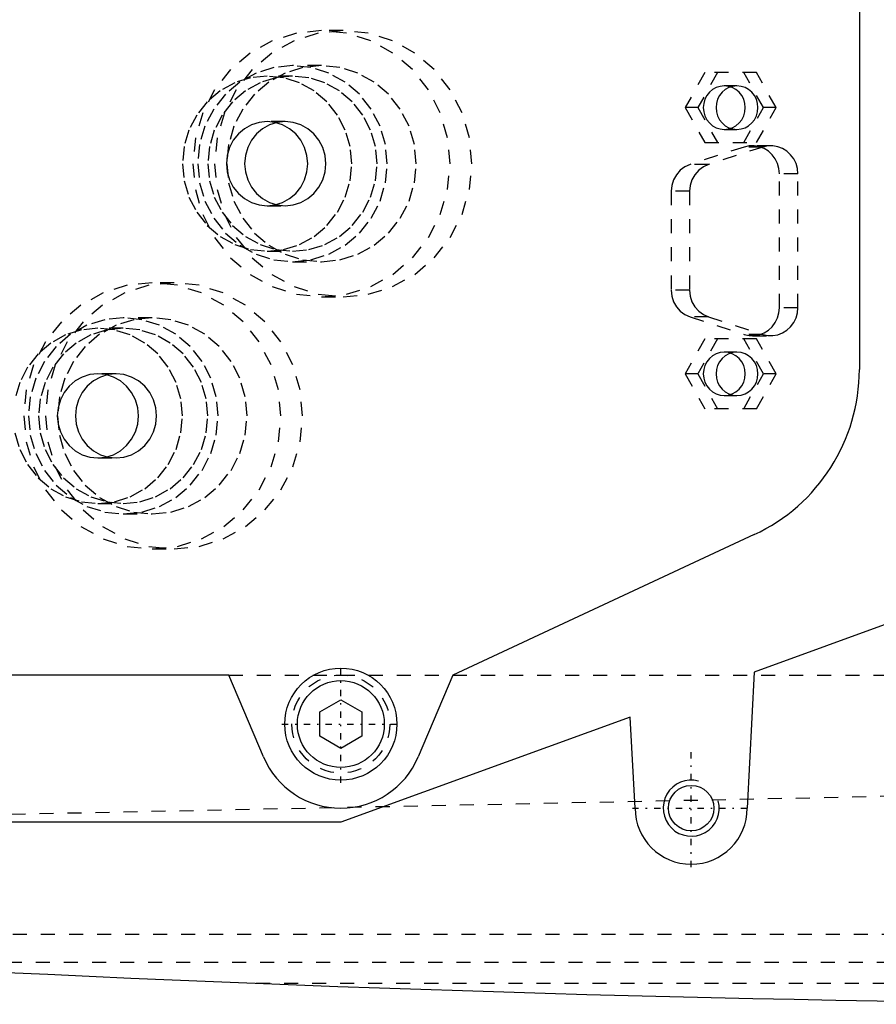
# Model space of a CAD drawing. Extents: x -702 to 168, y -90 to 90.
# Tile 2 of 9: x -548 to -487, y -62 to 8. Entities that reach past the tile are written whole.
import ezdxf

# ---------------------------------------------------------------- set-up
doc = ezdxf.new("R2010")
doc.units = 0
doc.linetypes.add('CENTER', pattern=[1.5, 0.45, -0.5, 0.05, -0.5])
doc.linetypes.add('DASHED', pattern=[2, 1, -1])
for name, color, linetype in [('AM_0', 7, 'CONTINUOUS'), ('AM_10', 7, 'CONTINUOUS'), ('AM_3', 7, 'DASHED'), ('AM_7', 7, 'CENTER')]:
    doc.layers.add(name, color=color, linetype=linetype)

msp = doc.modelspace()

# ---------------------------------------------------------------- linework, layer by layer
at = {"layer": 'AM_0', "color": 7, "linetype": 'CONTINUOUS'}
for p, q in [((-488, 16.695), (-488, -16.695)), ((-495.506, -28.477), (-517, -38.5)), ((-484.75, -34.381), (-495.5, -38.286)), ((-533, -38.5), (-633.215, -38.5)), ((-530.524, -44.341), (-533, -38.5)), ((-517, -38.5), (-519.476, -44.341)), ((-495.5, -38.286), (-496, -48)), ((-526.5, -41.134), (-525, -40.268)), ((-525, -40.268), (-523.5, -41.134)), ((-526.5, -42.866), (-526.5, -41.134)), ((-523.5, -41.134), (-523.5, -42.866)), ((-504.35, -41.5), (-525, -49)), ((-504, -48), (-504.35, -41.5)), ((-525, -43.732), (-526.5, -42.866)), ((-523.5, -42.866), (-525, -43.732)), ((-525, -49), (-624, -49))]:
    msp.add_line(p, q, dxfattribs=at)
for centre, radius in [((-525, -42), 4), ((-525, -42), 3.1), ((-500, -48), 1.621)]:
    msp.add_circle(centre, radius, dxfattribs=at)
for centre, radius, start, end in [((-501, -16.695), 13, 295, 0), ((-525, -42), 6, 202.96822, 337.03178), ((-500, -48), 4, 180, 0), ((-452.416, 1937.954), 2000, 264.182111, 269.610849)]:
    msp.add_arc(centre, radius, start, end, dxfattribs=at)
at = {"layer": 'AM_10', "color": 7, "linetype": 'CONTINUOUS'}
msp.add_arc((-500, -48), 2, 75, 15, dxfattribs=at)
at = {"layer": 'AM_3', "color": 6, "linetype": 'DASHED'}
for p, q in [((-524.83, 7.5), (-526.383, 7.5)), ((-526.383, 5), (-528.453, 5)), ((-528.453, 4.25), (-530.265, 4.25)), ((-499.032, 4.5), (-500.426, 2)), ((-498.126, 4.5), (-499.52, 2)), ((-495.338, 4.5), (-499.032, 4.5)), ((-494.849, 2), (-496.244, 4.5)), ((-493.943, 2), (-495.338, 4.5)), ((-496.732, 3.55), (-497.638, 3.55)), ((-500.426, 2), (-499.032, -0.5)), ((-499.52, 2), (-500.426, 2)), ((-499.52, 2), (-498.126, -0.5)), ((-496.244, -0.5), (-494.849, 2)), ((-495.338, -0.5), (-493.943, 2)), ((-493.943, 2), (-494.849, 2)), ((-528.971, 1), (-530.265, 1)), ((-497.638, 0.45), (-496.732, 0.45)), ((-499.032, -0.5), (-495.338, -0.5)), ((-496.213, -0.811), (-500.077, -2.061)), ((-494.893, -0.811), (-498.757, -2.061)), ((-494.893, -0.811), (-496.213, -0.811)), ((-494.317, -0.72), (-495.637, -0.72)), ((-498.757, -2.061), (-500.077, -2.061)), ((-492.385, -2.72), (-493.705, -2.72)), ((-493.705, -12.28), (-493.705, -2.72)), ((-492.385, -12.28), (-492.385, -2.72)), ((-501.433, -3.97), (-501.433, -11.03)), ((-500.113, -3.97), (-501.433, -3.97)), ((-500.113, -3.97), (-500.113, -11.03)), ((-530.265, -5), (-528.971, -5)), ((-530.265, -8.25), (-528.453, -8.25)), ((-528.453, -9), (-526.383, -9)), ((-536.904, -10.5), (-538.457, -10.5)), ((-500.113, -11.03), (-501.433, -11.03)), ((-526.383, -11.5), (-524.83, -11.5)), ((-492.385, -12.28), (-493.705, -12.28)), ((-538.457, -13), (-540.527, -13)), ((-500.077, -12.939), (-496.213, -14.189)), ((-498.757, -12.939), (-500.077, -12.939)), ((-498.757, -12.939), (-494.893, -14.189)), ((-540.527, -13.75), (-542.339, -13.75)), ((-499.032, -14.5), (-500.426, -17)), ((-498.126, -14.5), (-499.52, -17)), ((-495.338, -14.5), (-499.032, -14.5)), ((-494.849, -17), (-496.244, -14.5)), ((-494.893, -14.189), (-496.213, -14.189)), ((-495.637, -14.28), (-494.317, -14.28)), ((-493.943, -17), (-495.338, -14.5)), ((-496.732, -15.45), (-497.638, -15.45)), ((-541.045, -17), (-542.339, -17)), ((-500.426, -17), (-499.032, -19.5)), ((-499.52, -17), (-500.426, -17)), ((-499.52, -17), (-498.126, -19.5)), ((-496.244, -19.5), (-494.849, -17)), ((-495.338, -19.5), (-493.943, -17)), ((-493.943, -17), (-494.849, -17)), ((-497.638, -18.55), (-496.732, -18.55)), ((-495.338, -19.5), (-499.032, -19.5)), ((-542.339, -23), (-541.045, -23)), ((-542.339, -26.25), (-540.527, -26.25)), ((-540.527, -27), (-538.457, -27)), ((-538.457, -29.5), (-536.904, -29.5)), ((-533, -38.5), (-462.297, -38.5)), ((-598.5, -49.454), (-479.157, -47)), ((-594.399, -57), (-342.934, -57)), ((-562.758, -59), (-352.303, -59)), ((-531.043, -60.5), (-385.14, -60.5))]:
    msp.add_line(p, q, dxfattribs=at)
for points in [[(-526.383, 7.5), (-528.173, 7.317), (-529.894, 6.777), (-531.481, 5.899), (-532.871, 4.718), (-534.012, 3.278), (-534.86, 1.635), (-535.383, -0.147), (-535.559, -2), (-535.383, -3.853), (-534.86, -5.635), (-534.012, -7.278), (-532.871, -8.718), (-531.481, -9.899), (-529.894, -10.777), (-528.173, -11.317), (-526.383, -11.5), (-524.592, -11.317), (-522.871, -10.777), (-521.284, -9.899), (-519.894, -8.718), (-518.753, -7.278), (-517.905, -5.635), (-517.383, -3.853), (-517.206, -2), (-517.383, -0.147), (-517.905, 1.635), (-518.753, 3.278), (-519.894, 4.718), (-521.284, 5.899), (-522.871, 6.777), (-524.592, 7.317)], [(-524.83, -11.5), (-523.04, -11.317), (-521.318, -10.777), (-519.732, -9.899), (-518.341, -8.718), (-517.2, -7.278), (-516.352, -5.635), (-515.83, -3.853), (-515.653, -2), (-515.83, -0.147), (-516.352, 1.635), (-517.2, 3.278), (-518.341, 4.718), (-519.732, 5.899), (-521.318, 6.777), (-523.04, 7.317), (-524.83, 7.5), (-526.62, 7.317), (-528.341, 6.777), (-529.928, 5.899), (-531.318, 4.718), (-532.46, 3.278), (-533.308, 1.635), (-533.83, -0.147), (-534.006, -2), (-533.83, -3.853), (-533.308, -5.635), (-532.46, -7.278), (-531.318, -8.718), (-529.928, -9.899), (-528.341, -10.777), (-526.62, -11.317)], [(-528.453, 5), (-529.772, 4.865), (-531.041, 4.467), (-532.21, 3.82), (-533.234, 2.95), (-534.075, 1.889), (-534.7, 0.679), (-535.085, -0.634), (-535.215, -2), (-535.085, -3.366), (-534.7, -4.679), (-534.075, -5.889), (-533.234, -6.95), (-532.21, -7.82), (-531.041, -8.467), (-529.772, -8.865), (-528.453, -9), (-527.134, -8.865), (-525.866, -8.467), (-524.697, -7.82), (-523.672, -6.95), (-522.831, -5.889), (-522.206, -4.679), (-521.822, -3.366), (-521.692, -2), (-521.822, -0.634), (-522.206, 0.679), (-522.831, 1.889), (-523.672, 2.95), (-524.697, 3.82), (-525.866, 4.467), (-527.134, 4.865)], [(-526.383, 5), (-527.702, 4.865), (-528.97, 4.467), (-530.139, 3.82), (-531.164, 2.95), (-532.005, 1.889), (-532.629, 0.679), (-533.014, -0.634), (-533.144, -2), (-533.014, -3.366), (-532.629, -4.679), (-532.005, -5.889), (-531.164, -6.95), (-530.139, -7.82), (-528.97, -8.467), (-527.702, -8.865), (-526.383, -9), (-525.063, -8.865), (-523.795, -8.467), (-522.626, -7.82), (-521.601, -6.95), (-520.761, -5.889), (-520.136, -4.679), (-519.751, -3.366), (-519.621, -2), (-519.751, -0.634), (-520.136, 0.679), (-520.761, 1.889), (-521.601, 2.95), (-522.626, 3.82), (-523.795, 4.467), (-525.063, 4.865)], [(-530.265, 4.25), (-531.443, 4.13), (-532.575, 3.774), (-533.619, 3.197), (-534.534, 2.419), (-535.284, 1.472), (-535.842, 0.392), (-536.186, -0.781), (-536.302, -2), (-536.186, -3.219), (-535.842, -4.392), (-535.284, -5.472), (-534.534, -6.419), (-533.619, -7.197), (-532.575, -7.774), (-531.443, -8.13), (-530.265, -8.25), (-529.087, -8.13), (-527.955, -7.774), (-526.911, -7.197), (-525.996, -6.419), (-525.245, -5.472), (-524.687, -4.392), (-524.344, -3.219), (-524.228, -2), (-524.344, -0.781), (-524.687, 0.392), (-525.245, 1.472), (-525.996, 2.419), (-526.911, 3.197), (-527.955, 3.774), (-529.087, 4.13)], [(-528.453, 4.25), (-529.631, 4.13), (-530.763, 3.774), (-531.807, 3.197), (-532.722, 2.419), (-533.473, 1.472), (-534.031, 0.392), (-534.374, -0.781), (-534.49, -2), (-534.374, -3.219), (-534.031, -4.392), (-533.473, -5.472), (-532.722, -6.419), (-531.807, -7.197), (-530.763, -7.774), (-529.631, -8.13), (-528.453, -8.25), (-527.275, -8.13), (-526.143, -7.774), (-525.099, -7.197), (-524.184, -6.419), (-523.433, -5.472), (-522.876, -4.392), (-522.532, -3.219), (-522.416, -2), (-522.532, -0.781), (-522.876, 0.392), (-523.433, 1.472), (-524.184, 2.419), (-525.099, 3.197), (-526.143, 3.774), (-527.275, 4.13)], [(-497.638, 3.55), (-497.93, 3.52), (-498.211, 3.432), (-498.47, 3.289), (-498.696, 3.096), (-498.883, 2.861), (-499.021, 2.593), (-499.106, 2.302), (-499.135, 2), (-499.106, 1.698), (-499.021, 1.407), (-498.883, 1.139), (-498.696, 0.904), (-498.47, 0.711), (-498.211, 0.568), (-497.93, 0.48), (-497.638, 0.45), (-497.346, 0.48), (-497.065, 0.568), (-496.806, 0.711), (-496.579, 0.904), (-496.393, 1.139), (-496.255, 1.407), (-496.169, 1.698), (-496.141, 2), (-496.169, 2.302), (-496.255, 2.593), (-496.393, 2.861), (-496.579, 3.096), (-496.806, 3.289), (-497.065, 3.432), (-497.346, 3.52)], [(-496.732, 3.55), (-497.024, 3.52), (-497.305, 3.432), (-497.564, 3.289), (-497.791, 3.096), (-497.977, 2.861), (-498.115, 2.593), (-498.2, 2.302), (-498.229, 2), (-498.2, 1.698), (-498.115, 1.407), (-497.977, 1.139), (-497.791, 0.904), (-497.564, 0.711), (-497.305, 0.568), (-497.024, 0.48), (-496.732, 0.45), (-496.44, 0.48), (-496.159, 0.568), (-495.9, 0.711), (-495.673, 0.904), (-495.487, 1.139), (-495.349, 1.407), (-495.263, 1.698), (-495.235, 2), (-495.263, 2.302), (-495.349, 2.593), (-495.487, 2.861), (-495.673, 3.096), (-495.9, 3.289), (-496.159, 3.432), (-496.44, 3.52)], [(-530.265, 1), (-530.83, 0.942), (-531.374, 0.772), (-531.875, 0.494), (-532.314, 0.121), (-532.674, -0.333), (-532.942, -0.852), (-533.107, -1.415), (-533.163, -2), (-533.107, -2.585), (-532.942, -3.148), (-532.674, -3.667), (-532.314, -4.121), (-531.875, -4.494), (-531.374, -4.772), (-530.83, -4.942), (-530.265, -5), (-529.7, -4.942), (-529.156, -4.772), (-528.655, -4.494), (-528.216, -4.121), (-527.855, -3.667), (-527.588, -3.148), (-527.423, -2.585), (-527.367, -2), (-527.423, -1.415), (-527.588, -0.852), (-527.855, -0.333), (-528.216, 0.121), (-528.655, 0.494), (-529.156, 0.772), (-529.7, 0.942)], [(-528.971, 1), (-529.536, 0.942), (-530.08, 0.772), (-530.581, 0.494), (-531.02, 0.121), (-531.38, -0.333), (-531.648, -0.852), (-531.813, -1.415), (-531.869, -2), (-531.813, -2.585), (-531.648, -3.148), (-531.38, -3.667), (-531.02, -4.121), (-530.581, -4.494), (-530.08, -4.772), (-529.536, -4.942), (-528.971, -5), (-528.405, -4.942), (-527.862, -4.772), (-527.361, -4.494), (-526.922, -4.121), (-526.561, -3.667), (-526.294, -3.148), (-526.129, -2.585), (-526.073, -2), (-526.129, -1.415), (-526.294, -0.852), (-526.561, -0.333), (-526.922, 0.121), (-527.361, 0.494), (-527.862, 0.772), (-528.405, 0.942)], [(-538.457, -10.5), (-540.247, -10.683), (-541.968, -11.223), (-543.555, -12.101), (-544.945, -13.282), (-546.086, -14.722), (-546.934, -16.365), (-547.457, -18.147), (-547.633, -20), (-547.457, -21.853), (-546.934, -23.635), (-546.086, -25.278), (-544.945, -26.718), (-543.555, -27.899), (-541.968, -28.777), (-540.247, -29.317), (-538.457, -29.5), (-536.666, -29.317), (-534.945, -28.777), (-533.359, -27.899), (-531.968, -26.718), (-530.827, -25.278), (-529.979, -23.635), (-529.457, -21.853), (-529.28, -20), (-529.457, -18.147), (-529.979, -16.365), (-530.827, -14.722), (-531.968, -13.282), (-533.359, -12.101), (-534.945, -11.223), (-536.666, -10.683)], [(-536.904, -29.5), (-535.114, -29.317), (-533.392, -28.777), (-531.806, -27.899), (-530.415, -26.718), (-529.274, -25.278), (-528.426, -23.635), (-527.904, -21.853), (-527.727, -20), (-527.904, -18.147), (-528.426, -16.365), (-529.274, -14.722), (-530.415, -13.282), (-531.806, -12.101), (-533.392, -11.223), (-535.114, -10.683), (-536.904, -10.5), (-538.694, -10.683), (-540.415, -11.223), (-542.002, -12.101), (-543.392, -13.282), (-544.534, -14.722), (-545.382, -16.365), (-545.904, -18.147), (-546.08, -20), (-545.904, -21.853), (-545.382, -23.635), (-544.534, -25.278), (-543.392, -26.718), (-542.002, -27.899), (-540.415, -28.777), (-538.694, -29.317)], [(-540.527, -13), (-541.846, -13.135), (-543.115, -13.533), (-544.284, -14.18), (-545.308, -15.05), (-546.149, -16.111), (-546.774, -17.321), (-547.159, -18.634), (-547.289, -20), (-547.159, -21.366), (-546.774, -22.679), (-546.149, -23.889), (-545.308, -24.95), (-544.284, -25.82), (-543.115, -26.467), (-541.846, -26.865), (-540.527, -27), (-539.208, -26.865), (-537.94, -26.467), (-536.771, -25.82), (-535.746, -24.95), (-534.905, -23.889), (-534.28, -22.679), (-533.896, -21.366), (-533.766, -20), (-533.896, -18.634), (-534.28, -17.321), (-534.905, -16.111), (-535.746, -15.05), (-536.771, -14.18), (-537.94, -13.533), (-539.208, -13.135)], [(-538.457, -13), (-539.776, -13.135), (-541.044, -13.533), (-542.213, -14.18), (-543.238, -15.05), (-544.079, -16.111), (-544.703, -17.321), (-545.088, -18.634), (-545.218, -20), (-545.088, -21.366), (-544.703, -22.679), (-544.079, -23.889), (-543.238, -24.95), (-542.213, -25.82), (-541.044, -26.467), (-539.776, -26.865), (-538.457, -27), (-537.138, -26.865), (-535.869, -26.467), (-534.7, -25.82), (-533.676, -24.95), (-532.835, -23.889), (-532.21, -22.679), (-531.825, -21.366), (-531.695, -20), (-531.825, -18.634), (-532.21, -17.321), (-532.835, -16.111), (-533.676, -15.05), (-534.7, -14.18), (-535.869, -13.533), (-537.138, -13.135)], [(-540.527, -13.75), (-541.705, -13.87), (-542.837, -14.226), (-543.881, -14.803), (-544.796, -15.581), (-545.547, -16.528), (-546.105, -17.608), (-546.448, -18.781), (-546.564, -20), (-546.448, -21.219), (-546.105, -22.392), (-545.547, -23.472), (-544.796, -24.419), (-543.881, -25.197), (-542.837, -25.774), (-541.705, -26.13), (-540.527, -26.25), (-539.349, -26.13), (-538.217, -25.774), (-537.173, -25.197), (-536.258, -24.419), (-535.508, -23.472), (-534.95, -22.392), (-534.606, -21.219), (-534.49, -20), (-534.606, -18.781), (-534.95, -17.608), (-535.508, -16.528), (-536.258, -15.581), (-537.173, -14.803), (-538.217, -14.226), (-539.349, -13.87)], [(-497.638, -15.45), (-497.93, -15.48), (-498.211, -15.568), (-498.47, -15.711), (-498.696, -15.904), (-498.883, -16.139), (-499.021, -16.407), (-499.106, -16.698), (-499.135, -17), (-499.106, -17.302), (-499.021, -17.593), (-498.883, -17.861), (-498.696, -18.096), (-498.47, -18.289), (-498.211, -18.432), (-497.93, -18.52), (-497.638, -18.55), (-497.346, -18.52), (-497.065, -18.432), (-496.806, -18.289), (-496.579, -18.096), (-496.393, -17.861), (-496.255, -17.593), (-496.169, -17.302), (-496.141, -17), (-496.169, -16.698), (-496.255, -16.407), (-496.393, -16.139), (-496.579, -15.904), (-496.806, -15.711), (-497.065, -15.568), (-497.346, -15.48)], [(-496.732, -15.45), (-497.024, -15.48), (-497.305, -15.568), (-497.564, -15.711), (-497.791, -15.904), (-497.977, -16.139), (-498.115, -16.407), (-498.2, -16.698), (-498.229, -17), (-498.2, -17.302), (-498.115, -17.593), (-497.977, -17.861), (-497.791, -18.096), (-497.564, -18.289), (-497.305, -18.432), (-497.024, -18.52), (-496.732, -18.55), (-496.44, -18.52), (-496.159, -18.432), (-495.9, -18.289), (-495.673, -18.096), (-495.487, -17.861), (-495.349, -17.593), (-495.263, -17.302), (-495.235, -17), (-495.263, -16.698), (-495.349, -16.407), (-495.487, -16.139), (-495.673, -15.904), (-495.9, -15.711), (-496.159, -15.568), (-496.44, -15.48)], [(-542.339, -17), (-542.904, -17.058), (-543.448, -17.228), (-543.949, -17.506), (-544.388, -17.879), (-544.748, -18.333), (-545.016, -18.852), (-545.181, -19.415), (-545.237, -20), (-545.181, -20.585), (-545.016, -21.148), (-544.748, -21.667), (-544.388, -22.121), (-543.949, -22.494), (-543.448, -22.772), (-542.904, -22.942), (-542.339, -23), (-541.774, -22.942), (-541.23, -22.772), (-540.729, -22.494), (-540.29, -22.121), (-539.929, -21.667), (-539.662, -21.148), (-539.497, -20.585), (-539.441, -20), (-539.497, -19.415), (-539.662, -18.852), (-539.929, -18.333), (-540.29, -17.879), (-540.729, -17.506), (-541.23, -17.228), (-541.774, -17.058)], [(-541.045, -17), (-541.61, -17.058), (-542.154, -17.228), (-542.655, -17.506), (-543.094, -17.879), (-543.454, -18.333), (-543.722, -18.852), (-543.887, -19.415), (-543.943, -20), (-543.887, -20.585), (-543.722, -21.148), (-543.454, -21.667), (-543.094, -22.121), (-542.655, -22.494), (-542.154, -22.772), (-541.61, -22.942), (-541.045, -23), (-540.479, -22.942), (-539.936, -22.772), (-539.435, -22.494), (-538.996, -22.121), (-538.635, -21.667), (-538.368, -21.148), (-538.203, -20.585), (-538.147, -20), (-538.203, -19.415), (-538.368, -18.852), (-538.635, -18.333), (-538.996, -17.879), (-539.435, -17.506), (-539.936, -17.228), (-540.479, -17.058)]]:
    msp.add_lwpolyline(points, close=True, dxfattribs=at)
for points in [[(-493.705, -2.72), (-493.739, -2.348), (-493.839, -1.988), (-494.002, -1.654), (-494.223, -1.358), (-494.493, -1.109), (-494.803, -0.917), (-495.142, -0.787), (-495.498, -0.726), (-495.86, -0.734), (-496.213, -0.811)], [(-492.385, -2.72), (-492.419, -2.348), (-492.519, -1.988), (-492.682, -1.654), (-492.903, -1.358), (-493.173, -1.109), (-493.483, -0.917), (-493.822, -0.787), (-494.178, -0.726), (-494.54, -0.734), (-494.893, -0.811)], [(-500.077, -2.061), (-500.451, -2.229), (-500.783, -2.474), (-501.057, -2.786), (-501.263, -3.15), (-501.39, -3.551), (-501.433, -3.97)], [(-498.757, -2.061), (-499.131, -2.229), (-499.463, -2.474), (-499.737, -2.786), (-499.943, -3.15), (-500.07, -3.551), (-500.113, -3.97)], [(-501.433, -11.03), (-501.39, -11.449), (-501.263, -11.85), (-501.057, -12.214), (-500.783, -12.526), (-500.451, -12.771), (-500.077, -12.939)], [(-500.113, -11.03), (-500.07, -11.449), (-499.943, -11.85), (-499.737, -12.214), (-499.463, -12.526), (-499.131, -12.771), (-498.757, -12.939)], [(-496.213, -14.189), (-495.86, -14.266), (-495.498, -14.274), (-495.142, -14.213), (-494.803, -14.083), (-494.493, -13.891), (-494.223, -13.642), (-494.002, -13.346), (-493.839, -13.012), (-493.739, -12.652), (-493.705, -12.28)], [(-494.893, -14.189), (-494.54, -14.266), (-494.178, -14.274), (-493.822, -14.213), (-493.483, -14.083), (-493.173, -13.891), (-492.903, -13.642), (-492.682, -13.346), (-492.519, -13.012), (-492.419, -12.652), (-492.385, -12.28)], [(-548.26, -21.219), (-547.916, -22.392), (-547.359, -23.472), (-546.608, -24.419), (-545.693, -25.197), (-544.649, -25.774), (-543.517, -26.13), (-542.339, -26.25), (-541.161, -26.13), (-540.029, -25.774), (-538.985, -25.197), (-538.07, -24.419), (-537.319, -23.472), (-536.761, -22.392), (-536.418, -21.219), (-536.302, -20), (-536.418, -18.781), (-536.761, -17.608), (-537.319, -16.528), (-538.07, -15.581), (-538.985, -14.803), (-540.029, -14.226), (-541.161, -13.87), (-542.339, -13.75), (-543.517, -13.87), (-544.649, -14.226), (-545.693, -14.803), (-546.608, -15.581), (-547.359, -16.528), (-547.916, -17.608), (-548.26, -18.781)]]:
    msp.add_lwpolyline(points, dxfattribs=at)
msp.add_circle((-525, -42), 3.5, dxfattribs=at)
at = {"layer": 'AM_7', "color": 4, "linetype": 'CENTER'}
for p, q in [((-525, -46.2), (-525, -37.8)), ((-529.2, -42), (-520.8, -42)), ((-500, -52.2), (-500, -43.8)), ((-504.2, -48), (-495.8, -48))]:
    msp.add_line(p, q, dxfattribs=at)

doc.saveas('drawing.dxf')
